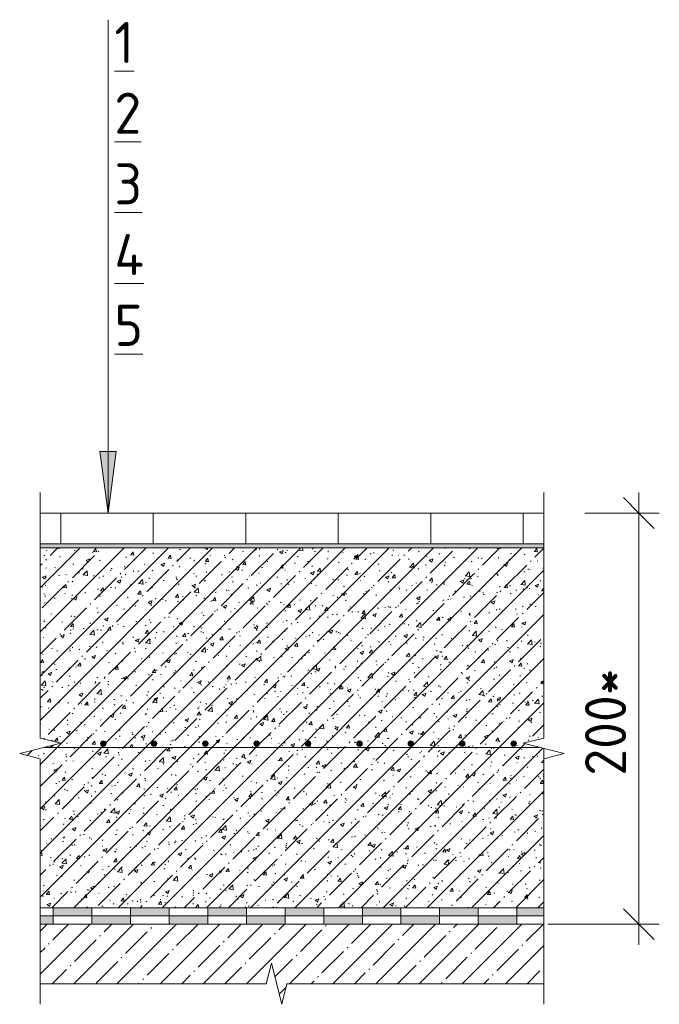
# Model space of a CAD drawing. Header units: millimetres. Extents: x -4136 to 63268, y -10605 to 130973.
# Tile 13 of 47: x 62957 to 63268, y 3270 to 3749. Entities that reach past the tile are written whole.
import ezdxf

# ---------------------------------------------------------------- set-up
doc = ezdxf.new("R2010")
doc.units = ezdxf.units.MM
for name, color, linetype, lineweight in [('A-ANNO-DIMS', 7, 'Continuous', 5), ('A-ANNO-DIMS-10', 7, 'Continuous', 5), ('A-ANNO-NOTE', 7, 'Continuous', 5), ('A-DETL', 7, 'Continuous', 25), ('A-DETL-GENF', 7, 'Continuous', 13), ('G-ANNO-TEXT', 7, 'Continuous', 5)]:
    doc.layers.add(name, color=color, linetype=linetype, lineweight=lineweight)
doc.styles.add('GOST Common_5', font='GOST_Common.ttf', dxfattribs={"height": 20})
doc.dimstyles.new('2_мм_2', dxfattribs={"dimscale": 304.8, "dimtxt": 20.1143, "dimasz": 0.049213, "dimexe": 0.032808, "dimexo": 0.049213, "dimgap": 0, "dimtad": 1, "dimdec": 0, "dimdsep": 46, "dimtxsty": 'GOST Common_5', "dimblk1": 'OBLIQUE', "dimblk2": 'OBLIQUE', "dimsah": 1, "dimcen": 0.09, "dimdle": 0.032808, "dimadec": 5, "dimazin": 2, "dimtfac": 1, "dimtdec": 4, "dimtix": 1, "dimtmove": 0, "dimatfit": 3, "dimfxl": 1, "dimtvp": 1, "dimtolj": 1, "dimtzin": 0, "dimarcsym": 2})
pattern_1 = [(0, (62170.6105, 0), (8.128, 2.032), [0.335, -5.761, 0.335, -5.761, -32.512]), (0, (62170.6105, 0), (8.128, 2.032), [-12.192, 0.335, -11.857, 0.335, -5.761, -14.224]), (0, (62170.6105, 0), (8.128, 2.032), [-30.48, 0.335, -3.729, 0.335, -9.825]), (120, (62173.6585, 1.016), (-5.8237636, 6.0230545), [0.335, -5.761, 0.335, -5.761, -32.512]), (120, (62173.6585, 1.016), (-5.8237636, 6.0230545), [-12.192, 0.335, -11.857, 0.335, -5.761, -14.224]), (120, (62173.6585, 1.016), (-5.8237636, 6.0230545), [-30.48, 0.335, -3.729, 0.335, -9.825]), (240, (62174.6745, 5.08), (-2.3042364, -8.0550545), [0.335, -5.761, 0.335, -5.761, -32.512]), (240, (62174.6745, 5.08), (-2.3042364, -8.0550545), [-12.192, 0.335, -11.857, 0.335, -5.761, -14.224]), (240, (62174.6745, 5.08), (-2.3042364, -8.0550545), [-30.48, 0.335, -3.729, 0.335, -9.825])]

# ---------------------------------------------------------------- blocks, each defined once
blk = doc.blocks.new('Линия разрыва - М 1_5-7658049-Пол_Тип 1_керамогранит_')
at = {"layer": 'A-DETL-GENF', "lineweight": 5}
for p, q in [((908.93, 3290.39), (906.43, 3280.39)), ((913.93, 3270.39), (908.93, 3290.39)), ((906.43, 3280.39), (796.43, 3280.39)), ((916.43, 3280.39), (913.93, 3270.39)), ((1041.43, 3280.39), (916.43, 3280.39))]:
    blk.add_line(p, q, dxfattribs=at)
blk = doc.blocks.new('Линия разрыва - М 1_5-7675077-Пол_Тип 1_керамогранит_')
at = {"layer": 'A-DETL-GENF', "lineweight": 5}
for p, q in [((796.43, 3511.89), (796.43, 3519.39)), ((796.43, 3399.89), (796.43, 3511.89)), ((786.43, 3392.39), (806.43, 3397.39)), ((806.43, 3397.39), (796.43, 3399.89)), ((796.43, 3389.89), (786.43, 3392.39)), ((796.43, 3277.89), (796.43, 3389.89)), ((796.43, 3277.89), (796.43, 3270.39))]:
    blk.add_line(p, q, dxfattribs=at)
blk = doc.blocks.new('Линия разрыва - М 1_5-7675156-Пол_Тип 1_керамогранит_')
at = {"layer": 'A-DETL-GENF', "lineweight": 5}
for p, q in [((1041.43, 3511.89), (1041.43, 3519.39)), ((1041.43, 3511.89), (1041.43, 3399.89)), ((1041.43, 3399.89), (1031.43, 3397.39)), ((1031.43, 3397.39), (1051.43, 3392.39)), ((1051.43, 3392.39), (1041.43, 3389.89)), ((1041.43, 3389.89), (1041.43, 3277.89)), ((1041.43, 3277.89), (1041.43, 3270.39))]:
    blk.add_line(p, q, dxfattribs=at)
blk = doc.blocks.new('Стрелка 15гр_черная - Стрелка 15гр_ черная-5807139-Пол_Тип 1_керамогранит_')
at = {"layer": 'A-ANNO-NOTE'}
blk.add_hatch(color=256, dxfattribs=at).paths.add_polyline_path([(825.49, 3539.39), (833.39, 3539.39), (829.44, 3509.39)])
for p, q in [((829.44, 3509.39), (829.44, 3749.39)), ((829.44, 3509.39), (825.49, 3539.39)), ((825.49, 3539.39), (833.39, 3539.39)), ((825.49, 3539.39), (829.44, 3509.39)), ((833.39, 3539.39), (825.49, 3539.39)), ((829.44, 3509.39), (833.39, 3539.39)), ((829.44, 3509.39), (833.39, 3539.39))]:
    blk.add_line(p, q, dxfattribs=at)
blk = doc.blocks.new('DIMBLOCK212-Пол_Тип 1_керамогранит_')
at = {"layer": 'A-ANNO-DIMS-10', "lineweight": 25}
for p, q in [((63258.25, 3509.39), (63250.75, 3516.89)), ((63258.25, 3509.39), (63265.75, 3501.89)), ((63258.25, 3309.38), (63250.75, 3316.88)), ((63258.25, 3309.38), (63265.75, 3301.88))]:
    blk.add_line(p, q, dxfattribs=at)
at = {"layer": 'A-ANNO-DIMS-10'}
for p, q in [((63258.25, 3299.38), (63258.25, 3519.39)), ((63232.04, 3509.39), (63268.25, 3509.39)), ((63258.25, 3509.39), (63232.04, 3509.39)), ((63213.96, 3309.38), (63268.25, 3309.38)), ((63258.25, 3309.38), (63213.96, 3309.38))]:
    blk.add_line(p, q, dxfattribs=at)
at = {"layer": 'A-ANNO-DIMS-10', "color": 0, "insert": (63232.12, 3381.6), "char_height": 20, "width": 66.684, "attachment_point": 1, "rotation": 90, "line_spacing_factor": 1.022761, "style": 'GOST Common_5'}
blk.add_mtext('200*', dxfattribs=at)
blk = doc.blocks.new('_Oblique')
at = {"color": 0, "linetype": 'ByBlock', "lineweight": -2}
blk.add_line((-0.5, -0.5), (0.5, 0.5), dxfattribs=at)

msp = doc.modelspace()

# ---------------------------------------------------------------- hatches: boundary and pattern name
at = {"layer": 'A-DETL-GENF', "lineweight": 5}
h = msp.add_hatch(dxfattribs=at)
h.set_pattern_fill('FP_22', color=256, style=0, pattern_type=2)
h.set_pattern_definition([(45, (62170.61, 0), (-10.74944, 10.74944), [15.202, -2.534, 0.507, -2.534]), (45, (62170.61, 10.743), (-10.74944, 10.74944), []), (50, (62170.61, 0), (18.17249, -1.59005), [1.9, -20.903]), (355, (62170.61, 0), (-3.51537, 19.05791), [1.52, -16.722]), (100.451, (62172.125, -0.132), (14.65764, 17.4676), [1.615, -17.764]), (46.184, (62170.61, 5.067), (27.04027, -4.19391), [2.85, -31.354]), (96.636, (62172.864, 4.718), (23.6805, 24.6809), [2.422, -26.647]), (351.184, (62170.61, 5.067), (23.68146, 24.68113), [2.28, -25.083]), (21, (62173.145, 3.8), (15.123144, -10.20089), [1.9, -20.903]), (326, (62173.145, 3.8), (6.16484, 18.37271), [1.52, -16.722]), (71.451, (62174.405, 2.95), (21.28832, 8.17134), [1.615, -17.764]), (37.5, (62170.6105, 0), (0.308063, 8.434498), [0.478, -16.042, 0.478, -16.498, -16.785]), (37.5, (62170.6105, 0), (0.308063, 8.434498), [-33.495, 0.478, -16.308]), (7.5, (62170.611, 0), (6.665607, 9.993532), [0.478, -9.201, 0.478, -15.662, -6.397]), (7.5, (62170.611, 0), (6.665607, 9.993532), [-25.818, 0.478, -5.92]), (327.5, (62164.9605, 0), (13.525065, -0.571517), [0.478, -5.856, 0.478, -19.285, -26.223]), (327.5, (62164.9605, 0), (13.525065, -0.571517), [-26.097, 0.478, -25.746]), (317.5, (62162.427, 0), (14.7753, 2.536293), [0.478, -7.757, 0.478, -12.647, -18.622]), (317.5, (62162.427, 0), (14.7753, 2.536293), [-21.359, 0.478, -18.145])])
h.paths.add_polyline_path([(62967.037316, 3317.381904), (63212.037316, 3317.381904), (63212.037316, 3394.891924), (63202.037316, 3397.391924), (63212.037316, 3399.891924), (63212.037316, 3492.381904), (62967.037316, 3492.381904), (62967.037316, 3399.891924), (62977.037316, 3397.391924), (62973.518588, 3396.512242), (62973.028262, 3396.021916), (62972.353808, 3395.841197), (62971.557285, 3396.021916), (62957.037316, 3392.391924), (62967.037316, 3389.891924), (62967.037316, 3357.675648)])
h.paths.add_polyline_path([(63097.353808, 3395.841197), (63096.679353, 3396.021916), (63096.185618, 3396.515651), (63096.004898, 3397.190106), (63096.185618, 3397.864561), (63096.679353, 3398.358296), (63097.353808, 3398.539015), (63098.028262, 3398.358296), (63098.521997, 3397.864561), (63098.702717, 3397.190106), (63098.521997, 3396.515651), (63098.028262, 3396.021916)])
h.paths.add_polyline_path([(63197.353808, 3395.841197), (63196.679353, 3396.021916), (63196.185618, 3396.515651), (63196.004898, 3397.190106), (63196.185618, 3397.864561), (63196.679353, 3398.358296), (63197.353808, 3398.539015), (63198.028262, 3398.358296), (63198.521997, 3397.864561), (63198.702717, 3397.190106), (63198.521997, 3396.515651), (63198.028262, 3396.021916)])
h.paths.add_polyline_path([(63072.353808, 3395.841197), (63071.679353, 3396.021916), (63071.185618, 3396.515651), (63071.004898, 3397.190106), (63071.185618, 3397.864561), (63071.679353, 3398.358296), (63072.353808, 3398.539015), (63073.028262, 3398.358296), (63073.521997, 3397.864561), (63073.702717, 3397.190106), (63073.521997, 3396.515651), (63073.028262, 3396.021916)])
h.paths.add_polyline_path([(63047.353808, 3395.841197), (63046.679353, 3396.021916), (63046.185618, 3396.515651), (63046.004898, 3397.190106), (63046.185618, 3397.864561), (63046.679353, 3398.358296), (63047.353808, 3398.539015), (63048.028262, 3398.358296), (63048.521997, 3397.864561), (63048.702717, 3397.190106), (63048.521997, 3396.515651), (63048.028262, 3396.021916)])
h.paths.add_polyline_path([(63022.353808, 3395.841197), (63021.679353, 3396.021916), (63021.185618, 3396.515651), (63021.004898, 3397.190106), (63021.185618, 3397.864561), (63021.679353, 3398.358296), (63022.353808, 3398.539015), (63023.028262, 3398.358296), (63023.521997, 3397.864561), (63023.702717, 3397.190106), (63023.521997, 3396.515651), (63023.028262, 3396.021916)])
h.paths.add_polyline_path([(63172.353808, 3395.841197), (63171.679353, 3396.021916), (63171.185618, 3396.515651), (63171.004898, 3397.190106), (63171.185618, 3397.864561), (63171.679353, 3398.358296), (63172.353808, 3398.539015), (63173.028262, 3398.358296), (63173.521997, 3397.864561), (63173.702717, 3397.190106), (63173.521997, 3396.515651), (63173.028262, 3396.021916)])
h.paths.add_polyline_path([(63122.353808, 3395.841197), (63121.679353, 3396.021916), (63121.185618, 3396.515651), (63121.004898, 3397.190106), (63121.185618, 3397.864561), (63121.679353, 3398.358296), (63122.353808, 3398.539015), (63123.028262, 3398.358296), (63123.521997, 3397.864561), (63123.702717, 3397.190106), (63123.521997, 3396.515651), (63123.028262, 3396.021916)])
h.paths.add_polyline_path([(63147.353808, 3395.841197), (63146.679353, 3396.021916), (63146.185618, 3396.515651), (63146.004898, 3397.190106), (63146.185618, 3397.864561), (63146.679353, 3398.358296), (63147.353808, 3398.539015), (63148.028262, 3398.358296), (63148.521997, 3397.864561), (63148.702717, 3397.190106), (63148.521997, 3396.515651), (63148.028262, 3396.021916)])
h.paths.add_polyline_path([(62997.765258, 3395.860674), (62997.090804, 3396.041394), (62996.597069, 3396.535129), (62996.416349, 3397.209583), (62996.597069, 3397.884038), (62997.090804, 3398.377773), (62997.765258, 3398.558493), (62998.45919, 3398.358296), (62998.933448, 3397.884038), (62999.111603, 3397.190106), (62998.933448, 3396.535129), (62998.367023, 3396.021916)])
h = msp.add_hatch(dxfattribs=at)
h.set_pattern_fill('FP_23', color=256, style=0, pattern_type=2)
h.set_pattern_definition(pattern_1)
h.paths.add_polyline_path([(63212.037316, 3492.391924), (63212.037316, 3494.391924), (62967.037316, 3494.391924), (62967.037316, 3492.391924), (63179.56936, 3492.391924)])
h = msp.add_hatch(dxfattribs=at)
h.set_pattern_fill('FP_23', color=256, style=0, pattern_type=2)
h.set_pattern_definition(pattern_1)
h.paths.add_polyline_path([(63212.037316, 3492.391924), (63212.037316, 3494.391924), (62967.037316, 3494.391924), (62967.037316, 3492.391924), (63179.56936, 3492.391924)])
at = {"layer": 'A-DETL-GENF'}
for points in [[(62972.353808, 3395.841197), (62973.028262, 3396.021916), (62973.377422, 3396.476951), (62971.679353, 3396.021916)], [(62997.765258, 3395.860674), (62998.439713, 3396.041394), (62998.933448, 3396.535129), (62999.114168, 3397.209583), (62998.933448, 3397.884038), (62998.439713, 3398.377773), (62997.765258, 3398.558493), (62997.090804, 3398.377773), (62996.597069, 3397.884038), (62996.416349, 3397.209583), (62996.597069, 3396.535129), (62997.090804, 3396.041394)], [(63022.353808, 3395.841197), (63023.028262, 3396.021916), (63023.521997, 3396.515651), (63023.702717, 3397.190106), (63023.521997, 3397.864561), (63023.028262, 3398.358296), (63022.353808, 3398.539015), (63021.679353, 3398.358296), (63021.185618, 3397.864561), (63021.004898, 3397.190106), (63021.185618, 3396.515651), (63021.679353, 3396.021916)], [(63047.353808, 3395.841197), (63048.028262, 3396.021916), (63048.521997, 3396.515651), (63048.702717, 3397.190106), (63048.521997, 3397.864561), (63048.028262, 3398.358296), (63047.353808, 3398.539015), (63046.679353, 3398.358296), (63046.185618, 3397.864561), (63046.004898, 3397.190106), (63046.185618, 3396.515651), (63046.679353, 3396.021916)], [(63072.353808, 3395.841197), (63073.028262, 3396.021916), (63073.521997, 3396.515651), (63073.702717, 3397.190106), (63073.521997, 3397.864561), (63073.028262, 3398.358296), (63072.353808, 3398.539015), (63071.679353, 3398.358296), (63071.185618, 3397.864561), (63071.004898, 3397.190106), (63071.185618, 3396.515651), (63071.679353, 3396.021916)], [(63097.353808, 3395.841197), (63098.028262, 3396.021916), (63098.521997, 3396.515651), (63098.702717, 3397.190106), (63098.521997, 3397.864561), (63098.028262, 3398.358296), (63097.353808, 3398.539015), (63096.679353, 3398.358296), (63096.185618, 3397.864561), (63096.004898, 3397.190106), (63096.185618, 3396.515651), (63096.679353, 3396.021916)], [(63122.353808, 3395.841197), (63123.028262, 3396.021916), (63123.521997, 3396.515651), (63123.702717, 3397.190106), (63123.521997, 3397.864561), (63123.028262, 3398.358296), (63122.353808, 3398.539015), (63121.679353, 3398.358296), (63121.185618, 3397.864561), (63121.004898, 3397.190106), (63121.185618, 3396.515651), (63121.679353, 3396.021916)], [(63147.353808, 3395.841197), (63148.028262, 3396.021916), (63148.521997, 3396.515651), (63148.702717, 3397.190106), (63148.521997, 3397.864561), (63148.028262, 3398.358296), (63147.353808, 3398.539015), (63146.679353, 3398.358296), (63146.185618, 3397.864561), (63146.004898, 3397.190106), (63146.185618, 3396.515651), (63146.679353, 3396.021916)], [(63172.353808, 3395.841197), (63173.028262, 3396.021916), (63173.521997, 3396.515651), (63173.702717, 3397.190106), (63173.521997, 3397.864561), (63173.028262, 3398.358296), (63172.353808, 3398.539015), (63171.679353, 3398.358296), (63171.185618, 3397.864561), (63171.004898, 3397.190106), (63171.185618, 3396.515651), (63171.679353, 3396.021916)], [(63197.353808, 3395.841197), (63198.028262, 3396.021916), (63198.521997, 3396.515651), (63198.702717, 3397.190106), (63198.521997, 3397.864561), (63198.028262, 3398.358296), (63197.353808, 3398.539015), (63196.679353, 3398.358296), (63196.185618, 3397.864561), (63196.004898, 3397.190106), (63196.185618, 3396.515651), (63196.679353, 3396.021916)]]:
    msp.add_hatch(color=256, dxfattribs=at).paths.add_polyline_path(points)
at = {"layer": 'A-DETL-GENF', "true_color": 0x808080}
h = msp.add_hatch(color=8, dxfattribs=at)
h.paths.add_polyline_path([(63104.969457, 3313.381904), (63104.969457, 3317.381904), (63086.172189, 3317.381904), (63086.172189, 3313.381904), (63089.404286, 3313.381904)])
h.paths.add_polyline_path([(62992.185846, 3313.381904), (62992.185846, 3317.381904), (62973.388578, 3317.381904), (62973.388578, 3313.381904)])
h.paths.add_polyline_path([(63010.983115, 3313.381904), (63029.780383, 3313.381904), (63029.780383, 3317.381904), (63010.983115, 3317.381904)])
h.paths.add_polyline_path([(63212.037316, 3313.381904), (63212.037316, 3317.381904), (63198.9558, 3317.381904), (63198.9558, 3313.381904)])
h.paths.add_polyline_path([(63180.158531, 3313.381904), (63180.158531, 3317.381904), (63161.361263, 3317.381904), (63161.361263, 3313.381904)])
h.paths.add_polyline_path([(63048.577652, 3313.381904), (63067.37492, 3313.381904), (63067.37492, 3317.381904), (63048.577652, 3317.381904)])
h.paths.add_polyline_path([(63142.563994, 3313.381904), (63142.563994, 3317.381904), (63123.766726, 3317.381904), (63123.766726, 3313.381904)])
h = msp.add_hatch(color=8, dxfattribs=at)
h.paths.add_polyline_path([(62967.037316, 3309.381904), (62973.388578, 3309.381904), (62973.388578, 3313.381904), (62967.037316, 3313.381904), (62967.037316, 3310.733433)])
h.paths.add_polyline_path([(63198.9558, 3309.381904), (63198.9558, 3313.381904), (63180.158531, 3313.381904), (63180.158531, 3309.381904)])
h.paths.add_polyline_path([(62992.185846, 3309.381904), (63010.983115, 3309.381904), (63010.983115, 3313.381904), (62992.185846, 3313.381904)])
h.paths.add_polyline_path([(63161.361263, 3309.381904), (63161.361263, 3313.381904), (63142.563994, 3313.381904), (63142.563994, 3309.381904)])
h.paths.add_polyline_path([(63029.780383, 3309.381904), (63048.577652, 3309.381904), (63048.577652, 3313.381904), (63029.780383, 3313.381904)])
h.paths.add_polyline_path([(63123.766726, 3309.381904), (63123.766726, 3313.381904), (63104.969457, 3313.381904), (63104.969457, 3309.381904)])
h.paths.add_polyline_path([(63067.37492, 3309.381904), (63086.172189, 3309.381904), (63086.172189, 3313.381904), (63067.37492, 3313.381904)])
at = {"layer": 'A-DETL-GENF', "lineweight": 5}
h = msp.add_hatch(dxfattribs=at)
h.set_pattern_fill('FP_21', color=256, style=0, pattern_type=2)
h.set_pattern_definition([(45, (62170.61, 0), (-10.500536, 10.500536), [14.85, -2.475, 0.495, -2.475]), (45, (62170.61, 10.494), (-10.500536, 10.500536), [])])
h.paths.add_polyline_path([(63084.537316, 3270.391924), (63087.037316, 3280.391924), (63212.037316, 3280.391924), (63212.037316, 3309.381904), (62967.037316, 3309.381904), (62967.037316, 3280.391924), (63077.037316, 3280.391924), (63079.537316, 3290.391924), (63082.037316, 3280.391924)])

# ---------------------------------------------------------------- linework, layer by layer
at = {"layer": 'A-DETL', "lineweight": 5}
for p, q in [((63212.037316, 3509.391924), (62967.037316, 3509.391924)), ((62977.037316, 3509.391924), (62977.037316, 3494.391924)), ((63022.037316, 3509.391924), (63022.037316, 3494.391924)), ((63067.037316, 3509.391924), (63067.037316, 3494.391924)), ((63112.037316, 3509.391924), (63112.037316, 3494.391924)), ((63157.037316, 3509.391924), (63157.037316, 3494.391924)), ((63202.037316, 3509.391924), (63202.037316, 3494.391924)), ((63212.037316, 3494.391924), (62967.037316, 3494.391924)), ((62967.037316, 3492.391924), (63212.037316, 3492.391924)), ((62969.037316, 3395.391924), (63210.037316, 3395.391924)), ((63212.037316, 3389.891924), (63212.037316, 3394.891924)), ((62967.037316, 3317.381904), (63212.037316, 3317.381904)), ((62973.388578, 3317.381904), (62973.388578, 3313.381904)), ((62992.185846, 3313.381904), (62992.185846, 3317.381904)), ((63010.983115, 3317.381904), (63010.983115, 3313.381904)), ((63029.780383, 3313.381904), (63029.780383, 3317.381904)), ((63048.577652, 3317.381904), (63048.577652, 3313.381904)), ((63067.37492, 3313.381904), (63067.37492, 3317.381904)), ((63086.172189, 3317.381904), (63086.172189, 3313.381904)), ((63104.969457, 3313.381904), (63104.969457, 3317.381904)), ((63123.766726, 3317.381904), (63123.766726, 3313.381904)), ((63142.563994, 3313.381904), (63142.563994, 3317.381904)), ((63161.361263, 3317.381904), (63161.361263, 3313.381904)), ((63180.158531, 3313.381904), (63180.158531, 3317.381904)), ((63198.9558, 3317.381904), (63198.9558, 3313.381904)), ((62973.388578, 3313.381904), (62967.037316, 3313.381904)), ((62973.388578, 3313.381904), (62992.185846, 3313.381904)), ((62973.388578, 3309.381904), (62973.388578, 3313.381904)), ((63010.983115, 3313.381904), (62992.185846, 3313.381904)), ((62992.185846, 3313.381904), (62992.185846, 3309.381904)), ((63010.983115, 3313.381904), (63029.780383, 3313.381904)), ((63010.983115, 3309.381904), (63010.983115, 3313.381904)), ((63048.577652, 3313.381904), (63029.780383, 3313.381904)), ((63029.780383, 3313.381904), (63029.780383, 3309.381904)), ((63048.577652, 3313.381904), (63067.37492, 3313.381904)), ((63048.577652, 3309.381904), (63048.577652, 3313.381904)), ((63086.172189, 3313.381904), (63067.37492, 3313.381904)), ((63067.37492, 3313.381904), (63067.37492, 3309.381904)), ((63086.172189, 3313.381904), (63104.969457, 3313.381904)), ((63086.172189, 3309.381904), (63086.172189, 3313.381904)), ((63123.766726, 3313.381904), (63104.969457, 3313.381904)), ((63104.969457, 3313.381904), (63104.969457, 3309.381904)), ((63123.766726, 3313.381904), (63142.563994, 3313.381904)), ((63123.766726, 3309.381904), (63123.766726, 3313.381904)), ((63161.361263, 3313.381904), (63142.563994, 3313.381904)), ((63142.563994, 3313.381904), (63142.563994, 3309.381904)), ((63161.361263, 3313.381904), (63180.158531, 3313.381904)), ((63161.361263, 3309.381904), (63161.361263, 3313.381904)), ((63198.9558, 3313.381904), (63180.158531, 3313.381904)), ((63180.158531, 3313.381904), (63180.158531, 3309.381904)), ((63198.9558, 3313.381904), (63212.037316, 3313.381904)), ((63198.9558, 3309.381904), (63198.9558, 3313.381904)), ((62967.037316, 3309.381904), (62973.388578, 3309.381904)), ((62992.185846, 3309.381904), (63010.983115, 3309.381904)), ((63029.780383, 3309.381904), (63048.577652, 3309.381904)), ((63067.37492, 3309.381904), (63086.172189, 3309.381904)), ((63104.969457, 3309.381904), (63123.766726, 3309.381904)), ((63142.563994, 3309.381904), (63161.361263, 3309.381904)), ((63180.158531, 3309.381904), (63198.9558, 3309.381904))]:
    msp.add_line(p, q, dxfattribs=at)
at = {"layer": 'A-DETL', "lineweight": 13}
for p, q in [((62992.185846, 3309.381904), (62973.388578, 3309.381904)), ((63029.780383, 3309.381904), (63010.983115, 3309.381904)), ((63067.37492, 3309.381904), (63048.577652, 3309.381904)), ((63104.969457, 3309.381904), (63086.172189, 3309.381904)), ((63142.563994, 3309.381904), (63123.766726, 3309.381904)), ((63180.158531, 3309.381904), (63161.361263, 3309.381904)), ((63212.037316, 3309.381904), (63198.9558, 3309.381904))]:
    msp.add_line(p, q, dxfattribs=at)
at = {"layer": 'A-DETL', "lineweight": 5}
for centre, start, end in [((62972.353808, 3397.190106), 240, 329.83012216), ((62972.353808, 3397.190106), 75, 81.36480758), ((62997.765258, 3397.209583), 0, 180), ((62997.765258, 3397.209583), 180, 0), ((63022.353808, 3397.190106), 0, 180), ((63022.353808, 3397.190106), 180, 0), ((63047.353808, 3397.190106), 0, 180), ((63047.353808, 3397.190106), 180, 0), ((63072.353808, 3397.190106), 0, 180), ((63072.353808, 3397.190106), 180, 0), ((63097.353808, 3397.190106), 0, 180), ((63097.353808, 3397.190106), 180, 0), ((63122.353808, 3397.190106), 0, 180), ((63122.353808, 3397.190106), 180, 0), ((63147.353808, 3397.190106), 0, 180), ((63147.353808, 3397.190106), 180, 0), ((63172.353808, 3397.190106), 0, 180), ((63172.353808, 3397.190106), 180, 0), ((63197.353808, 3397.190106), 0, 180), ((63197.353808, 3397.190106), 180, 0)]:
    msp.add_arc(centre, 1.348909, start, end, dxfattribs=at)

# ---------------------------------------------------------------- block references
at = {"layer": 'A-ANNO-NOTE'}
msp.add_blockref('Стрелка 15гр_черная - Стрелка 15гр_ черная-5807139-Пол_Тип 1_керамогранит_', (62170.610549, 0), dxfattribs=at)
at = {"layer": 'A-DETL-GENF'}
for name in ['Линия разрыва - М 1_5-7675077-Пол_Тип 1_керамогранит_', 'Линия разрыва - М 1_5-7675156-Пол_Тип 1_керамогранит_', 'Линия разрыва - М 1_5-7658049-Пол_Тип 1_керамогранит_']:
    msp.add_blockref(name, (62170.610549, 0), dxfattribs=at)

# ---------------------------------------------------------------- texts
at = {"layer": 'G-ANNO-TEXT', "char_height": 20, "attachment_point": 1, "style": 'GOST Common_5'}
for s, insert, width in [('\\L\\fGOST Common|b0|i0|c204|p34|;\\L1', (63003.130136, 3748.309536), 12.0253125), ('\\L\\fGOST Common|b0|i0|c204|p34|;\\L2', (63003.130136, 3713.913702), 17.637125), ('\\L\\fGOST Common|b0|i0|c204|p34|;\\L3', (63003.130136, 3679.517869), 16.8354375), ('\\L\\fGOST Common|b0|i0|c204|p34|;\\L4', (63003.130136, 3645.122036), 20.0421875), ('\\L\\fGOST Common|b0|i0|c204|p34|;\\L5', (63003.130136, 3610.726202), 17.637125)]:
    msp.add_mtext(s, dxfattribs=dict(at, insert=insert, width=width))

# ---------------------------------------------------------------- dimensions: what is measured, and where the dimension line sits
at = {"layer": 'A-ANNO-DIMS'}
dim = msp.add_linear_dim(base=(63258.253008, 3509.391924), p1=(63198.9558, 3309.381904), p2=(63217.037316, 3509.391924), angle=90, text='200*', dimstyle='2_мм_2', override={"dimpost": '<>', "dimfxl": 200.825669}, dxfattribs=at)
dim.commit()
dim.dimension.update_dxf_attribs({"geometry": 'DIMBLOCK212-Пол_Тип 1_керамогранит_', "text_midpoint": (63248.253008, 3409.386914)})

doc.saveas('drawing.dxf')
